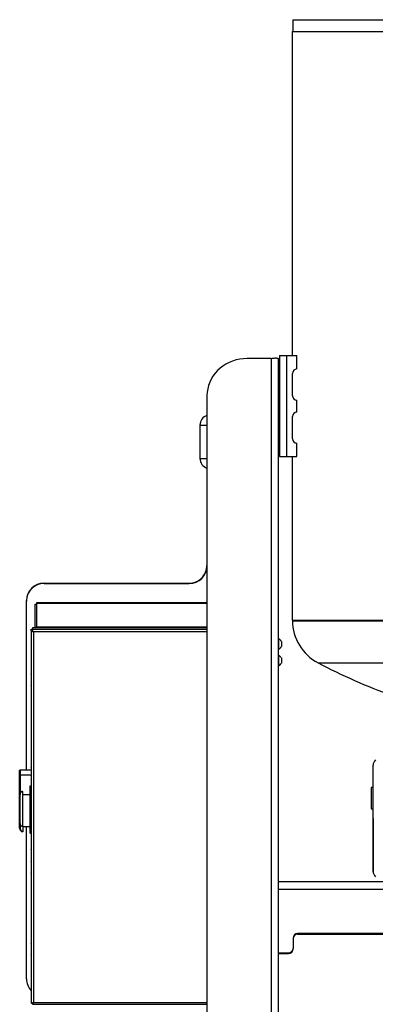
# Model space of a CAD drawing. Header units: inches. Extents: x 11 to 110, y 6 to 132.
# Tile 4 of 8: x 68 to 83, y 39 to 81. Entities that reach past the tile are written whole.
import ezdxf

# ---------------------------------------------------------------- set-up
doc = ezdxf.new("R2010")
doc.units = ezdxf.units.IN
doc.header["$MEASUREMENT"] = 0

msp = doc.modelspace()

# ---------------------------------------------------------------- linework, layer by layer
for p, q in [((79.95, 80.571), (79.95, 80.071)), ((79.95, 80.571), (93.038, 80.571)), ((79.923, 80.071), (79.923, 66.446)), ((79.923, 80.071), (93.047, 80.071)), ((79.039, 66.321), (78.023, 66.321)), ((79.039, 66.321), (79.039, 6.378)), ((79.336, 66.321), (79.336, 6.321)), ((79.39, 66.446), (79.39, 62.196)), ((79.39, 66.446), (79.686, 66.446)), ((79.686, 66.446), (79.686, 62.196)), ((79.686, 66.446), (80.115, 66.446)), ((80.115, 65.883), (80.115, 66.446)), ((79.936, 64.758), (79.936, 65.696)), ((79.39, 65.196), (79.344, 65.196)), ((79.344, 65.196), (79.344, 63.446)), ((76.336, 64.767), (76.336, 6.378)), ((80.115, 64.071), (80.115, 64.571)), ((79.936, 62.946), (79.936, 63.883)), ((76.039, 63.521), (76.039, 62.121)), ((76.039, 63.521), (76.336, 63.521)), ((79.344, 63.446), (79.39, 63.446)), ((79.39, 63.071), (79.336, 63.071)), ((79.336, 62.571), (79.39, 62.571)), ((80.115, 62.196), (80.115, 62.758)), ((76.039, 62.121), (76.336, 62.121)), ((79.39, 62.196), (79.686, 62.196)), ((79.686, 62.196), (80.115, 62.196)), ((79.923, 62.196), (79.923, 55.321)), ((69.478, 56.878), (69.478, 56.859)), ((69.478, 56.878), (75.586, 56.878)), ((69.478, 56.859), (75.586, 56.859)), ((75.586, 56.859), (75.586, 56.878)), ((68.728, 56.121), (68.728, 56.14)), ((68.728, 49.014), (68.728, 56.121)), ((69.094, 55.991), (69.151, 55.991)), ((69.094, 55.014), (69.094, 55.991)), ((69.151, 56.04), (69.151, 55.041)), ((69.151, 56.04), (76.336, 56.04)), ((69.151, 55.991), (69.151, 55.014)), ((76.336, 56.041), (69.154, 56.041)), ((79.923, 55.321), (93.047, 55.321)), ((79.939, 55.321), (79.939, 55.297)), ((79.939, 55.297), (106.157, 55.297)), ((68.935, 54.937), (68.992, 54.937)), ((68.935, 54.865), (68.935, 54.937)), ((68.935, 54.865), (68.935, 39.221)), ((68.991, 54.86), (68.964, 54.854)), ((68.991, 54.86), (68.991, 54.865)), ((76.336, 54.994), (68.992, 54.994)), ((68.992, 54.994), (68.992, 54.922)), ((68.992, 54.937), (68.992, 54.865)), ((68.992, 54.922), (68.992, 54.882)), ((76.336, 54.922), (68.992, 54.922)), ((68.992, 54.882), (68.992, 54.86)), ((69.02, 54.822), (69.021, 54.822)), ((69.02, 54.822), (69.02, 54.822)), ((69.02, 54.822), (69.021, 54.822)), ((69.021, 54.822), (69.021, 39.235)), ((76.336, 54.822), (69.021, 54.822)), ((69.151, 55.014), (69.094, 55.014)), ((69.094, 55.014), (69.094, 54.994)), ((69.151, 55.041), (69.151, 54.994)), ((69.151, 55.014), (69.151, 54.994)), ((69.167, 55.024), (69.167, 54.994)), ((76.336, 55.024), (69.167, 55.024)), ((68.929, 54.534), (68.929, 54.041)), ((79.354, 54.533), (79.336, 54.533)), ((79.354, 54.533), (79.354, 54.096)), ((79.468, 54.424), (79.468, 54.205)), ((68.929, 54.041), (68.929, 53.549)), ((79.336, 54.096), (79.354, 54.096)), ((79.354, 53.838), (79.336, 53.838)), ((79.354, 53.838), (79.354, 53.401)), ((68.929, 53.549), (68.929, 53.057)), ((79.468, 53.729), (79.468, 53.51)), ((81.014, 53.524), (105.083, 53.524)), ((68.929, 53.057), (68.929, 52.564)), ((68.929, 53.057), (68.929, 53.057)), ((79.336, 53.401), (79.354, 53.401)), ((68.929, 52.564), (68.929, 52.072)), ((68.929, 52.072), (68.929, 51.579)), ((68.929, 52.072), (68.929, 52.072)), ((68.929, 51.579), (68.929, 51.087)), ((68.929, 51.087), (68.929, 50.594)), ((68.929, 51.087), (68.929, 51.087)), ((68.929, 50.594), (68.929, 50.102)), ((68.929, 50.102), (68.929, 49.61)), ((68.929, 50.102), (68.929, 50.102)), ((68.929, 49.61), (68.929, 49.117)), ((68.444, 48.799), (68.444, 48.994)), ((68.929, 49.014), (68.464, 49.014)), ((68.464, 49.014), (68.464, 48.819)), ((68.929, 49.014), (68.464, 49.014)), ((68.464, 49.014), (68.464, 49.014)), ((68.929, 49.117), (68.929, 48.625)), ((68.929, 49.117), (68.929, 49.117)), ((68.444, 46.568), (68.444, 48.799)), ((68.464, 48.796), (68.464, 48.819)), ((68.464, 48.819), (68.929, 48.819)), ((68.464, 48.796), (68.464, 47.987)), ((68.929, 48.796), (68.464, 48.796)), ((68.929, 48.625), (68.929, 48.132)), ((68.562, 48.115), (68.562, 46.647)), ((68.562, 48.115), (68.578, 48.115)), ((68.578, 46.647), (68.578, 48.115)), ((68.885, 48.35), (68.929, 48.35)), ((68.885, 48.297), (68.885, 48.35)), ((68.885, 48.183), (68.885, 48.297)), ((68.885, 48.297), (68.929, 48.297)), ((68.885, 46.438), (68.885, 48.183)), ((68.929, 48.183), (68.885, 48.183)), ((68.929, 48.132), (68.929, 47.64)), ((68.929, 48.132), (68.929, 48.132)), ((83.336, 48.283), (83.257, 48.283)), ((83.257, 48.283), (83.257, 47.378)), ((68.464, 46.774), (68.464, 47.987)), ((68.578, 47.987), (68.885, 47.987)), ((68.929, 47.64), (68.929, 47.148)), ((83.257, 47.378), (83.336, 47.378)), ((68.929, 47.148), (68.929, 46.655)), ((68.929, 47.148), (68.929, 47.148)), ((68.464, 46.774), (68.464, 46.565)), ((68.562, 46.647), (68.578, 46.647)), ((68.578, 46.647), (68.578, 46.431)), ((68.578, 46.635), (68.885, 46.635)), ((68.728, 40.241), (68.728, 46.635)), ((68.885, 46.357), (68.885, 46.438)), ((68.885, 46.438), (68.929, 46.438)), ((68.929, 46.655), (68.929, 46.163)), ((68.885, 46.357), (68.929, 46.357)), ((68.929, 46.163), (68.929, 45.67)), ((68.929, 46.163), (68.929, 46.163)), ((68.929, 45.67), (68.929, 45.178)), ((68.929, 45.178), (68.929, 44.686)), ((68.929, 45.178), (68.929, 45.178)), ((68.929, 44.686), (68.929, 44.193)), ((79.336, 44.326), (106.761, 44.326)), ((68.929, 44.193), (68.929, 43.701)), ((68.929, 44.193), (68.929, 44.193)), ((79.336, 44.003), (106.761, 44.003)), ((68.929, 43.701), (68.929, 43.208)), ((68.929, 43.208), (68.929, 42.716)), ((68.929, 43.208), (68.929, 43.208)), ((68.929, 42.716), (68.929, 42.224)), ((68.929, 42.224), (68.929, 41.731)), ((68.929, 42.224), (68.929, 42.224)), ((79.961, 41.948), (79.961, 41.513)), ((105.948, 42.135), (80.148, 42.135)), ((80.148, 42.107), (105.948, 42.107)), ((68.929, 41.731), (68.929, 41.239)), ((79.961, 41.491), (79.961, 41.513)), ((68.929, 41.239), (68.929, 40.746)), ((68.929, 41.239), (68.929, 41.239)), ((79.336, 41.326), (79.773, 41.326)), ((79.336, 41.293), (79.354, 41.293)), ((79.354, 41.326), (79.354, 41.293)), ((79.379, 41.307), (79.773, 41.307)), ((68.929, 40.746), (68.929, 40.254)), ((68.929, 40.254), (68.929, 39.762)), ((68.929, 40.254), (68.929, 40.254)), ((68.964, 39.21), (68.991, 39.215)), ((69.006, 39.228), (68.992, 39.215)), ((68.992, 39.215), (68.992, 39.215)), ((68.992, 39.182), (68.992, 39.215)), ((68.992, 39.182), (68.992, 39.163)), ((68.992, 39.163), (76.336, 39.163)), ((69.02, 39.234), (69.02, 39.235)), ((69.021, 39.235), (69.02, 39.235)), ((69.021, 39.235), (76.336, 39.235))]:
    msp.add_line(p, q)
at = {"flags": 128}
for points in [[(78.023, 66.321), (77.868, 66.314), (77.713, 66.294), (77.562, 66.261), (77.414, 66.216), (77.271, 66.158), (77.135, 66.088), (77.006, 66.007), (76.887, 65.915), (76.776, 65.814), (76.677, 65.703), (76.589, 65.585), (76.513, 65.46), (76.45, 65.328), (76.4, 65.192), (76.365, 65.052), (76.343, 64.91), (76.336, 64.767)], [(68.935, 54.53), (68.929, 54.532), (68.93, 54.536), (68.935, 54.538)], [(68.929, 54.041), (68.93, 54.04), (68.935, 54.037)], [(68.929, 53.549), (68.93, 53.547), (68.935, 53.545)], [(68.935, 53.052), (68.93, 53.055), (68.929, 53.057)], [(68.929, 53.057), (68.93, 53.055), (68.935, 53.052)], [(68.929, 52.564), (68.93, 52.562), (68.935, 52.56)], [(68.935, 52.56), (68.929, 52.563), (68.929, 52.564)], [(68.935, 52.068), (68.93, 52.07), (68.929, 52.072)], [(68.929, 52.072), (68.93, 52.07), (68.935, 52.068)], [(68.929, 51.579), (68.93, 51.577), (68.935, 51.575)], [(68.935, 51.575), (68.929, 51.578), (68.929, 51.579)], [(68.935, 51.083), (68.93, 51.085), (68.929, 51.087)], [(68.929, 51.087), (68.93, 51.085), (68.935, 51.083)], [(68.929, 50.594), (68.93, 50.592), (68.935, 50.59)], [(68.935, 50.59), (68.929, 50.593), (68.929, 50.594)], [(68.935, 50.098), (68.93, 50.1), (68.929, 50.102)], [(68.929, 50.102), (68.93, 50.1), (68.935, 50.098)], [(68.929, 49.61), (68.93, 49.607), (68.935, 49.606)], [(68.935, 49.606), (68.929, 49.608), (68.929, 49.61)], [(68.935, 49.113), (68.93, 49.116), (68.929, 49.117)], [(68.929, 49.117), (68.93, 49.115), (68.935, 49.113)], [(68.929, 48.625), (68.93, 48.623), (68.935, 48.621)], [(68.935, 48.621), (68.929, 48.623), (68.929, 48.625)], [(68.935, 48.128), (68.93, 48.131), (68.929, 48.132)], [(68.929, 48.132), (68.93, 48.131), (68.935, 48.128)], [(68.929, 47.64), (68.93, 47.638), (68.935, 47.636)], [(68.935, 47.636), (68.929, 47.638), (68.929, 47.64)], [(68.935, 47.144), (68.93, 47.146), (68.929, 47.148)], [(68.929, 47.148), (68.93, 47.146), (68.935, 47.143)], [(68.929, 46.655), (68.93, 46.653), (68.935, 46.651)], [(68.935, 46.651), (68.929, 46.654), (68.929, 46.655)], [(68.935, 46.159), (68.93, 46.161), (68.929, 46.163)], [(68.929, 46.163), (68.93, 46.161), (68.935, 46.159)], [(68.929, 45.67), (68.93, 45.668), (68.935, 45.666)], [(68.935, 45.666), (68.929, 45.669), (68.929, 45.67)], [(68.935, 45.174), (68.93, 45.176), (68.929, 45.178)], [(68.929, 45.178), (68.93, 45.176), (68.935, 45.174)], [(68.929, 44.686), (68.93, 44.683), (68.935, 44.682)], [(68.935, 44.681), (68.929, 44.684), (68.929, 44.686)], [(68.935, 44.189), (68.93, 44.191), (68.929, 44.193)], [(68.929, 44.193), (68.93, 44.191), (68.935, 44.189)], [(68.929, 43.701), (68.93, 43.699), (68.935, 43.697)], [(68.935, 43.697), (68.929, 43.699), (68.929, 43.701)], [(68.935, 43.204), (68.93, 43.207), (68.929, 43.208)], [(68.929, 43.208), (68.93, 43.207), (68.935, 43.204)], [(68.929, 42.716), (68.93, 42.714), (68.935, 42.712)], [(68.935, 42.712), (68.929, 42.714), (68.929, 42.716)], [(68.935, 42.22), (68.93, 42.222), (68.929, 42.224)], [(68.929, 42.224), (68.93, 42.222), (68.935, 42.219)], [(68.929, 41.731), (68.93, 41.729), (68.935, 41.727)], [(68.935, 41.727), (68.929, 41.73), (68.929, 41.731)], [(68.935, 41.235), (68.93, 41.237), (68.929, 41.239)], [(68.929, 41.239), (68.93, 41.237), (68.935, 41.235)], [(68.929, 40.746), (68.93, 40.744), (68.935, 40.742)], [(68.935, 40.742), (68.929, 40.745), (68.929, 40.746)], [(68.935, 40.25), (68.93, 40.252), (68.929, 40.254)], [(68.929, 40.254), (68.93, 40.252), (68.935, 40.25)], [(68.929, 39.762), (68.93, 39.759), (68.935, 39.757)]]:
    msp.add_lwpolyline(points, dxfattribs=at)
for centre, radius, start, end in [((80.124, 65.696), 0.188, 92.7532, 180), ((79.344, 65.187), 0.00833, 90, 180), ((80.124, 64.758), 0.188, 180, 267.2468), ((76.464, 63.521), 0.425, 107.5283, 180), ((80.124, 63.883), 0.188, 92.7532, 180), ((79.344, 63.454), 0.00833, 180, 270), ((80.124, 62.946), 0.188, 180, 267.2468), ((76.464, 62.121), 0.425, 180, 252.4717), ((75.592, 57.622), 0.744, 269.5232, 359.5997), ((75.591, 57.604), 0.745, 269.6064, 359.5165), ((69.473, 56.133), 0.745, 89.6064, 179.5165), ((69.472, 56.115), 0.744, 89.5232, 179.5997), ((81.939, 55.297), 2, 180, 242.4272), ((68.961, 54.891), 0.0371, 224.0696, 273.9402), ((69.174, 55.047), 0.0234, 195.2225, 254.6131), ((79.254, 54.314), 0.24, 27.093, 65.482), ((79.254, 54.314), 0.24, 294.518, 332.907), ((79.254, 53.62), 0.24, 27.093, 65.482), ((79.254, 53.62), 0.24, 294.518, 332.907), ((93.048, 76.571), 26, 242.4272, 249.9238), ((83.651, 49.216), 0.315, 135, 180), ((68.464, 48.994), 0.0197, 90, 180), ((68.464, 48.994), 0.0195, 89.5648, 179.5581), ((68.464, 48.799), 0.0195, 89.5648, 179.5581), ((68.459, 48.827), 0.0313, 241.5184, 278.7795), ((68.459, 46.596), 0.0313, 241.5184, 278.7795), ((68.6, 46.569), 0.156, 180.3551, 261.8862), ((68.6, 46.566), 0.136, 180.3429, 260.6515), ((83.651, 44.752), 0.315, 180, 225), ((80.148, 41.948), 0.187, 89.891, 179.8906), ((80.147, 41.921), 0.186, 89.5648, 179.5581), ((79.774, 41.513), 0.187, 269.891, 359.8906), ((79.775, 41.493), 0.186, 269.5648, 359.5581), ((79.254, 41.512), 0.24, 294.518, 309.2728), ((69.462, 40.242), 0.733, 180.0853, 224.0338), ((68.961, 39.247), 0.0371, 224.0696, 273.9402)]:
    msp.add_arc(centre, radius, start, end)
for points, knots in [([(79.039, 66.321), (79.059, 66.326), (79.078, 66.33), (79.107, 66.335), (79.116, 66.336), (79.135, 66.339), (79.144, 66.34), (79.171, 66.343), (79.188, 66.344), (79.22, 66.345), (79.235, 66.345), (79.263, 66.344), (79.275, 66.343), (79.291, 66.341), (79.296, 66.34), (79.305, 66.338), (79.31, 66.337), (79.321, 66.334), (79.326, 66.331), (79.334, 66.326), (79.336, 66.323), (79.336, 66.321)], [0, 0, 0, 0, 0.125, 0.125, 0.1875, 0.1875, 0.25, 0.25, 0.375, 0.375, 0.5, 0.5, 0.625, 0.625, 0.6875, 0.6875, 0.75, 0.75, 0.875, 0.875, 1, 1, 1, 1]), ([(69.154, 56.041), (69.154, 56.041), (69.154, 56.041), (69.153, 56.041), (69.152, 56.041), (69.152, 56.04), (69.151, 56.04)], [0, 0, 0, 0, 0.0427221, 0.2792301, 0.515738, 1, 1, 1, 1]), ([(69.02, 54.822), (69.01, 54.827), (69, 54.832), (68.98, 54.843), (68.972, 54.848), (68.964, 54.854)], [0, 0, 0, 0, 0.5, 0.5, 1, 1, 1, 1]), ([(68.991, 54.86), (68.994, 54.857), (68.999, 54.852), (69.007, 54.844), (69.012, 54.839), (69.014, 54.836)], [0, 0, 0, 0, 0.3552158, 0.6745486, 1, 1, 1, 1]), ([(69.02, 54.822), (69.02, 54.824), (69.018, 54.827), (69.016, 54.833), (69.013, 54.838), (69.011, 54.843), (69.008, 54.848), (69.005, 54.855), (69.001, 54.863), (68.996, 54.873), (68.993, 54.879), (68.992, 54.882)], [0, 0, 0, 0, 0.08336, 0.16672, 0.250078, 0.33343, 0.416771, 0.5001, 0.666713, 0.833339, 1, 1, 1, 1]), ([(68.992, 54.86), (68.996, 54.855), (69.002, 54.849), (69.008, 54.842), (69.01, 54.841)], [0, 0, 0, 0, 0.7726999, 1, 1, 1, 1]), ([(69.167, 55.024), (69.169, 55.022), (69.172, 55.017), (69.177, 55.006), (69.18, 54.996), (69.181, 54.994)], [0, 0, 0, 0, 0.398341, 0.876968, 1, 1, 1, 1]), ([(83.336, 46.984), (83.336, 46.392), (83.336, 45.825), (83.336, 44.988), (83.336, 44.752), (83.336, 44.752), (83.336, 44.988), (83.336, 45.825), (83.336, 46.392), (83.336, 47.576), (83.336, 48.144), (83.336, 48.981), (83.336, 49.216), (83.336, 49.216)], [0, 0, 0, 0, 0.166667, 0.166667, 0.333333, 0.333333, 0.5, 0.5, 0.666667, 0.666667, 0.833333, 0.833333, 1, 1, 1, 1]), ([(68.562, 48.115), (68.555, 48.115), (68.547, 48.114), (68.533, 48.11), (68.526, 48.107), (68.513, 48.099), (68.507, 48.094), (68.497, 48.084), (68.492, 48.078), (68.479, 48.059), (68.473, 48.045), (68.466, 48.017), (68.464, 48.002), (68.464, 47.987)], [0, 0, 0, 0, 0.125, 0.125, 0.25, 0.25, 0.375, 0.375, 0.5, 0.5, 0.75, 0.75, 1, 1, 1, 1]), ([(83.336, 44.752), (83.336, 44.752), (83.336, 44.988), (83.336, 45.825), (83.336, 46.392), (83.336, 46.984)], [0, 0, 0, 0, 0.5, 0.5, 1, 1, 1, 1]), ([(68.562, 46.647), (68.555, 46.647), (68.547, 46.648), (68.533, 46.652), (68.526, 46.655), (68.513, 46.663), (68.507, 46.668), (68.497, 46.678), (68.492, 46.684), (68.479, 46.703), (68.473, 46.716), (68.466, 46.745), (68.464, 46.76), (68.464, 46.774)], [0, 0, 0, 0, 0.125, 0.125, 0.25, 0.25, 0.375, 0.375, 0.5, 0.5, 0.75, 0.75, 1, 1, 1, 1]), ([(68.578, 46.431), (68.578, 46.426), (68.578, 46.421), (68.578, 46.415), (68.578, 46.414), (68.578, 46.415)], [0, 0, 0, 0, 0.5, 0.5, 1, 1, 1, 1]), ([(69.02, 39.234), (69.01, 39.23), (69, 39.225), (68.98, 39.217), (68.972, 39.213), (68.964, 39.21)], [0, 0, 0, 0, 0.5, 0.5, 1, 1, 1, 1]), ([(68.991, 39.215), (68.996, 39.219), (69.002, 39.225), (69.008, 39.231), (69.01, 39.232)], [0, 0, 0, 0, 0.780049, 1, 1, 1, 1]), ([(69.02, 39.234), (69.016, 39.224), (69.011, 39.214), (69.001, 39.197), (68.996, 39.189), (68.992, 39.182)], [0, 0, 0, 0, 0.5, 0.5, 1, 1, 1, 1])]:
    msp.add_open_spline(points, degree=3, knots=knots)
for points in [[(69.02, 54.822), (69.02, 54.822), (69.02, 54.822), (69.02, 54.822)], [(69.021, 54.822), (69.021, 54.822), (69.021, 54.822), (69.021, 54.822)], [(69.021, 39.234), (69.021, 39.234), (69.02, 39.234), (69.02, 39.234)], [(69.021, 39.234), (69.021, 39.234), (69.021, 39.234), (69.021, 39.235)]]:
    msp.add_open_spline(points, degree=3)

doc.saveas('drawing.dxf')
